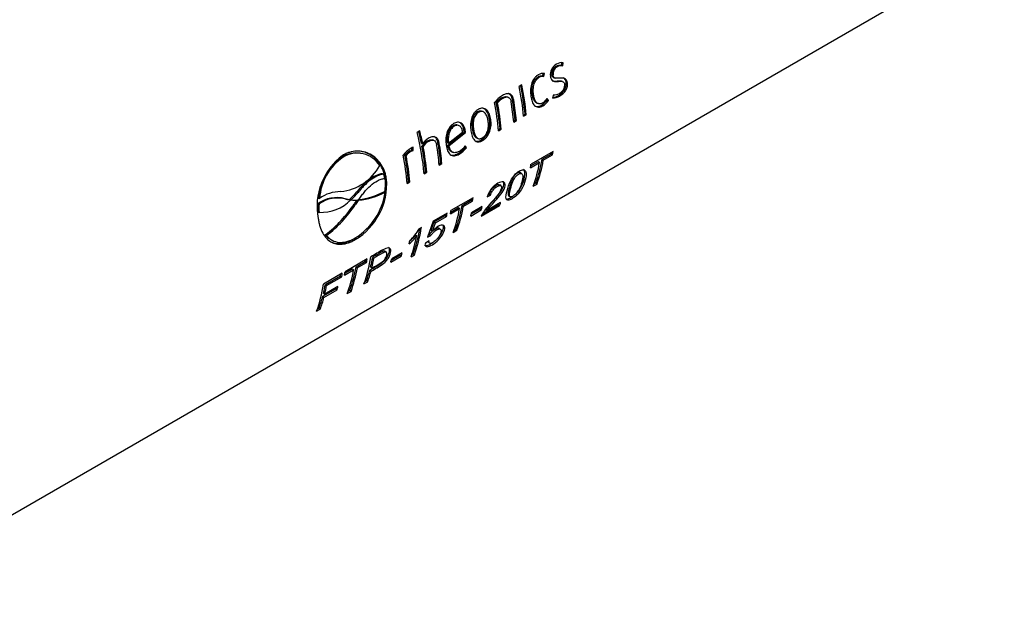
# Paper-space layout 'Invenitec-A4' of a CAD drawing. Header units: millimetres. Extents: x 0 to 296, y -84 to 207.
# Tile 4 of 6: x 239 to 283, y 74 to 101. Entities that reach past the tile are written whole.
import ezdxf

# ---------------------------------------------------------------- set-up
doc = ezdxf.new("R2010")
doc.units = ezdxf.units.MM
doc.layers.add('Default', color=7, linetype='Continuous')
doc.layers.add('FTP-15T-20T', color=7, linetype='Continuous')

# ---------------------------------------------------------------- blocks, each defined once
blk = doc.blocks.new('SE2')
at = {"layer": 'FTP-15T-20T', "color": 7, "linetype": 'Continuous'}
for p, q in [((232.066, 74.429), (283.407, 104.071)), ((263.322, 98.474), (263.377, 98.459)), ((263.568, 98.525), (263.593, 98.662)), ((263.568, 98.525), (263.623, 98.508)), ((263.623, 98.508), (263.648, 98.646)), ((262.505, 97.998), (262.56, 97.982)), ((262.726, 98.039), (262.748, 98.174)), ((262.726, 98.039), (262.781, 98.023)), ((262.781, 98.023), (262.802, 98.158)), ((263.133, 98.114), (263.188, 98.096)), ((263.232, 97.975), (263.289, 97.956)), ((261.793, 97.651), (261.675, 97.583)), ((263.373, 97.83), (263.429, 97.81)), ((263.62, 97.804), (263.564, 97.825)), ((263.778, 97.757), (263.834, 97.735)), ((260.9, 97.074), (260.955, 97.058)), ((261.169, 97.104), (261.114, 97.12)), ((262.26, 97.23), (262.315, 97.21)), ((263.205, 97.202), (263.17, 97.063)), ((263.431, 97.176), (263.487, 97.151)), ((260.648, 96.867), (260.703, 96.851)), ((261.371, 96.99), (261.426, 96.972)), ((262.46, 96.84), (262.518, 96.815)), ((262.676, 96.74), (262.732, 96.715)), ((262.924, 96.978), (262.905, 97.008)), ((262.924, 96.978), (262.98, 96.953)), ((262.98, 96.953), (262.927, 97.039)), ((259.801, 96.439), (259.855, 96.423)), ((260.042, 96.456), (259.987, 96.472)), ((261.867, 96.299), (261.934, 96.337)), ((261.872, 96.244), (261.99, 96.312)), ((261.934, 96.337), (261.99, 96.312)), ((258.706, 95.812), (258.761, 95.796)), ((258.958, 95.834), (258.903, 95.851)), ((260.343, 96.123), (260.398, 96.103)), ((261.423, 96.042), (261.49, 96.081)), ((261.428, 95.988), (261.546, 96.056)), ((261.49, 96.081), (261.546, 96.056)), ((257.223, 95.592), (257.105, 95.524)), ((258.473, 94.958), (259.21, 95.534)), ((258.506, 95.046), (259.139, 95.539)), ((258.529, 94.938), (259.266, 95.514)), ((259.2, 95.614), (259.255, 95.595)), ((259.21, 95.534), (259.266, 95.514)), ((259.571, 95.678), (259.627, 95.658)), ((260.747, 95.652), (260.814, 95.691)), ((260.753, 95.598), (260.871, 95.666)), ((260.814, 95.691), (260.871, 95.666)), ((256.917, 94.86), (256.921, 94.858)), ((256.92, 94.717), (256.921, 94.858)), ((257.294, 95.028), (257.349, 95.012)), ((257.318, 94.903), (257.373, 94.886)), ((257.558, 95.138), (257.613, 95.122)), ((257.836, 95.172), (257.781, 95.188)), ((258.034, 95.063), (258.089, 95.045)), ((258.451, 95.066), (258.506, 95.046)), ((258.473, 94.958), (258.529, 94.938)), ((259.26, 94.862), (259.239, 94.898)), ((259.26, 94.862), (259.316, 94.838)), ((259.316, 94.838), (259.265, 94.927)), ((259.768, 95.275), (259.825, 95.251)), ((259.979, 95.184), (260.036, 95.158)), ((253.732, 94.418), (253.785, 94.412)), ((254.599, 94.58), (254.551, 94.587)), ((256.553, 94.503), (256.608, 94.487)), ((256.784, 94.694), (256.865, 94.733)), ((256.784, 94.694), (256.839, 94.678)), ((256.839, 94.678), (256.92, 94.717)), ((256.865, 94.733), (256.866, 94.834)), ((256.865, 94.733), (256.92, 94.717)), ((258.654, 94.652), (258.712, 94.628)), ((258.932, 94.579), (258.988, 94.553)), ((263.192, 94.665), (262.202, 94.093)), ((262.698, 94.317), (263.11, 94.555)), ((262.754, 94.273), (263.166, 94.511)), ((263.11, 94.555), (263.166, 94.511)), ((258.085, 94.115), (258.152, 94.154)), ((258.09, 94.061), (258.209, 94.129)), ((258.152, 94.154), (258.209, 94.129)), ((262.176, 93.94), (262.587, 94.177)), ((262.19, 94.024), (262.531, 94.221)), ((262.531, 94.221), (262.587, 94.177)), ((262.698, 94.317), (262.754, 94.273)), ((255.546, 93.674), (255.602, 93.657)), ((255.65, 93.459), (255.602, 93.657)), ((257.41, 93.726), (257.477, 93.764)), ((257.415, 93.671), (257.533, 93.739)), ((257.477, 93.764), (257.533, 93.739)), ((261.795, 93.67), (261.739, 93.714)), ((255.671, 93.455), (255.727, 93.435)), ((256.652, 93.288), (256.72, 93.327)), ((256.658, 93.234), (256.776, 93.302)), ((256.72, 93.327), (256.776, 93.302)), ((260.859, 93.128), (260.803, 93.173)), ((262.304, 93.115), (262.471, 93.211)), ((262.341, 93.219), (262.417, 93.263)), ((262.417, 93.263), (262.471, 93.211)), ((254.396, 92.854), (254.452, 92.835)), ((255.61, 92.862), (255.666, 92.839)), ((260.235, 92.631), (260.389, 92.706)), ((260.269, 92.72), (260.334, 92.752)), ((260.334, 92.752), (260.389, 92.706)), ((261.2, 92.7), (261.255, 92.648)), ((252.65, 92.333), (252.705, 92.317)), ((252.675, 92.582), (252.73, 92.568)), ((253.872, 92.552), (253.928, 92.533)), ((254.104, 92.542), (254.064, 92.521)), ((254.064, 92.521), (254.119, 92.501)), ((254.104, 92.542), (254.159, 92.522)), ((254.159, 92.522), (254.119, 92.501)), ((254.392, 92.487), (254.283, 92.324)), ((254.283, 92.324), (254.339, 92.301)), ((254.456, 92.477), (254.339, 92.301)), ((254.429, 92.488), (254.456, 92.477)), ((254.476, 92.489), (254.456, 92.477)), ((259.607, 92.595), (258.617, 92.024)), ((259.113, 92.248), (259.526, 92.486)), ((259.113, 92.248), (259.169, 92.204)), ((259.169, 92.204), (259.581, 92.442)), ((259.526, 92.486), (259.581, 92.442)), ((260.014, 92.197), (259.543, 91.925)), ((259.965, 91.764), (260.793, 92.242)), ((260.024, 91.881), (260.74, 92.295)), ((260.84, 92.377), (260.225, 92.022)), ((260.74, 92.295), (260.793, 92.242)), ((252.651, 91.96), (252.707, 91.942)), ((258.444, 91.908), (257.824, 91.55)), ((257.864, 91.514), (258.362, 91.802)), ((257.919, 91.47), (258.418, 91.758)), ((258.362, 91.802), (258.418, 91.758)), ((258.591, 91.87), (259.002, 92.107)), ((258.606, 91.955), (258.947, 92.152)), ((258.947, 92.152), (259.002, 92.107)), ((259.501, 91.777), (259.972, 92.049)), ((259.529, 91.874), (259.918, 92.099)), ((259.918, 92.099), (259.972, 92.049)), ((260.171, 92.073), (260.225, 92.022)), ((257.824, 91.55), (257.569, 90.836)), ((257.728, 91.14), (257.864, 91.514)), ((257.783, 91.093), (257.919, 91.47)), ((257.864, 91.514), (257.919, 91.47)), ((252.984, 90.938), (253.04, 90.911)), ((257.03, 90.934), (257.085, 90.888)), ((257.289, 91.261), (257.19, 91.204)), ((257.569, 90.836), (257.707, 90.899)), ((257.6, 90.923), (257.653, 90.947)), ((257.653, 90.947), (257.707, 90.899)), ((257.728, 91.14), (257.783, 91.093)), ((258.149, 91.179), (258.094, 91.228)), ((258.72, 91.045), (258.886, 91.141)), ((258.756, 91.149), (258.833, 91.194)), ((258.833, 91.194), (258.886, 91.141)), ((253.246, 90.717), (253.306, 90.685)), ((254.269, 90.753), (254.326, 90.72)), ((257.636, 90.672), (257.471, 90.568)), ((257.595, 90.618), (257.65, 90.566)), ((255.721, 90.149), (255.666, 90.194)), ((255.946, 89.805), (256.335, 90.03)), ((256.432, 90.129), (255.96, 89.857)), ((256.335, 90.03), (256.39, 89.981)), ((256.826, 89.952), (256.979, 90.04)), ((256.863, 90.056), (256.926, 90.092)), ((256.926, 90.092), (256.979, 90.04)), ((254.859, 89.854), (253.869, 89.282)), ((254.366, 89.507), (254.778, 89.745)), ((254.421, 89.463), (254.833, 89.7)), ((254.778, 89.745), (254.833, 89.7)), ((255.112, 89.938), (255.167, 89.893)), ((255.918, 89.708), (256.39, 89.981)), ((253.748, 89.213), (252.904, 88.725)), ((253.843, 89.129), (254.255, 89.367)), ((253.858, 89.214), (254.2, 89.411)), ((254.2, 89.411), (254.255, 89.367)), ((254.366, 89.507), (254.421, 89.463)), ((254.98, 89.352), (255.034, 89.303)), ((255.017, 89.494), (255.072, 89.447)), ((252.989, 88.712), (253.667, 89.103)), ((252.989, 88.712), (253.045, 88.668)), ((253.045, 88.668), (253.722, 89.059)), ((253.667, 89.103), (253.722, 89.059)), ((254.719, 88.735), (254.885, 88.831)), ((254.755, 88.84), (254.831, 88.883)), ((254.831, 88.883), (254.885, 88.831)), ((252.872, 88.183), (253.459, 88.522)), ((252.908, 88.327), (252.963, 88.28)), ((252.927, 88.135), (253.514, 88.474)), ((253.55, 88.619), (252.963, 88.28)), ((253.459, 88.522), (253.514, 88.474)), ((253.972, 88.304), (254.138, 88.4)), ((254.009, 88.409), (254.085, 88.452)), ((254.085, 88.452), (254.138, 88.4)), ((252.872, 88.183), (252.927, 88.135)), ((252.595, 87.509), (252.762, 87.605)), ((252.632, 87.614), (252.708, 87.658)), ((252.708, 87.658), (252.762, 87.605))]:
    blk.add_line(p, q, dxfattribs=at)
for centre, radius, start, end in [((263.599, 98.103), 0.536, 118.2825, 188.2045), ((263.491, 98.156), 0.36, 118.0394, 186.7422), ((263.547, 98.14), 0.362, 118.1696, 186.9163), ((263.516, 98.149), 0.379, 82.2363, 120.8695), ((263.598, 98.172), 0.477, 84.0578, 122.1726), ((263.57, 98.135), 0.377, 81.9435, 120.8702), ((262.67, 97.729), 0.315, 79.7057, 121.5739), ((262.737, 97.767), 0.396, 80.4807, 121.9151), ((262.724, 97.715), 0.313, 79.4068, 121.5668), ((263.283, 97.653), 0.429, 296.4585, 1.8566), ((261.617, 96.023), 1.346, 120.6334, 141.1243), ((261.396, 96.212), 0.994, 119.9084, 138.7778), ((261.448, 96.201), 0.988, 119.9142, 138.9035), ((263.183, 97.63), 0.568, 268.7004, 302.3949), ((263.124, 97.66), 0.572, 275.2078, 302.3751), ((263.223, 97.697), 0.496, 267.8341, 300.3136), ((262.274, 97.408), 0.779, 301.0066, 326.4548), ((262.405, 97.372), 0.619, 301.4928, 327.4411), ((262.332, 97.38), 0.776, 301.0297, 326.6098), ((259.458, 95.926), 0.907, 305.1191, 12.5945), ((258.261, 95.453), 0.952, 4.8728, 9.7519), ((258.304, 95.432), 0.966, 4.8995, 9.748), ((257.012, 94.566), 0.308, 106.7599, 126.7319), ((257.946, 94.504), 0.744, 121.4251, 147.5632), ((258.064, 94.526), 0.864, 122.1486, 145.7926), ((257.999, 94.491), 0.741, 121.4555, 147.7246), ((258.393, 95.534), 1.097, 299.4233, 322.2319), ((258.509, 95.492), 0.943, 299.9679, 323.1807), ((255.482, 92.203), 2.866, 126.9096, 190.7409), ((255.1, 92.407), 2.431, 124.2381, 175.8855), ((255.157, 92.402), 2.433, 124.3362, 176.1019), ((254.369, 93.414), 1.188, 81.2264, 122.3776), ((254.418, 93.406), 1.188, 32.1048, 122.2091), ((257.443, 93.75), 1.229, 120.0694, 142.1146), ((257.217, 93.938), 0.872, 119.8219, 139.6097), ((257.27, 93.926), 0.867, 119.8276, 139.7402), ((258.451, 95.504), 1.092, 299.4319, 322.3699), ((253.429, 95.135), 2.278, 276.2233, 331.2117), ((252.842, 93.204), 2.894, 300.8583, 4.5809), ((252.785, 93.238), 2.894, 352.1532, 4.31), ((253.679, 91.228), 1.642, 90.1201, 125.3215), ((252.049, 94.757), 3.021, 312.8342, 320.9617), ((252.108, 94.727), 3.012, 312.9218, 321.0876), ((252.776, 93.27), 2.922, 302.0536, 351.5079), ((254.237, 95.504), 3.024, 274.5293, 298.1982), ((254.169, 95.55), 3.05, 275.949, 298.2113), ((255.764, 92.154), 3.118, 176.7221, 183.576), ((253.491, 91.158), 1.444, 74.7147, 125.6091), ((255.864, 92.141), 3.163, 176.818, 183.6203), ((253.541, 91.151), 1.435, 74.3732, 125.6359), ((252.783, 93.854), 1.914, 267.7074, 314.9433), ((249.75, 95.271), 5.407, 306.7309, 326.9631), ((249.811, 95.229), 5.392, 306.7899, 327.1123), ((254.257, 94.343), 1.832, 257.8887, 263.9566), ((254.32, 94.317), 1.827, 257.5962, 263.6891), ((254.367, 94.547), 2.06, 263.5332, 272.679), ((254.777, 92.747), 2.964, 311.4318, 321.1584), ((254.723, 92.798), 2.966, 313.5023, 321.0578), ((255.32, 92.255), 2.145, 312.5388, 330.6638), ((252.785, 93.238), 2.894, 300.8578, 303.9693)]:
    blk.add_arc(centre, radius, start, end, dxfattribs=at)
for centre, major_axis, start_param, end_param in [((254.424, 99.577), (5.3, -9.18), 0.897355, 1.041439), ((254.542, 99.646), (5.26, -9.111), 0.897355, 1.036984), ((254.542, 99.646), (5.3, -9.18), 0.897355, 1.041439), ((253.304, 98.931), (5.3, -9.18), 0.897372, 1.03424), ((253.422, 98.999), (5.26, -9.111), 0.897372, 1.025156), ((253.422, 98.999), (5.3, -9.18), 0.897372, 1.025156), ((253.979, 99.321), (5.3, -9.18), 0.897372, 0.995742), ((254.098, 99.389), (5.26, -9.111), 0.897372, 0.996551), ((254.098, 99.389), (5.3, -9.18), 0.897372, 0.996551), ((249.967, 97.004), (5.3, -9.18), 0.897372, 1.095456), ((250.085, 97.072), (5.26, -9.111), 1.0345, 1.091538), ((250.085, 97.072), (5.3, -9.18), 1.0345, 1.095456), ((250.085, 97.072), (5.26, -9.111), 0.897372, 1.021137), ((250.085, 97.072), (5.3, -9.18), 0.897372, 1.021137), ((250.642, 97.394), (5.3, -9.18), 0.897372, 0.995742), ((250.76, 97.462), (5.26, -9.111), 0.897372, 0.996551), ((250.76, 97.462), (5.3, -9.18), 0.897372, 0.996551), ((249.209, 96.567), (5.3, -9.18), 0.897372, 1.03424), ((249.327, 96.635), (5.26, -9.111), 0.897372, 1.025156), ((249.327, 96.635), (5.3, -9.18), 0.897372, 1.025156), ((255.801, 100.373), (5.26, -9.111), 0.598352, 0.607379), ((255.801, 100.373), (5.3, -9.18), 0.598352, 0.618154), ((254.811, 99.801), (5.3, -9.18), 0.598352, 0.618154), ((255.222, 100.038), (5.3, -9.18), 0.451662, 0.598352), ((255.389, 100.135), (5.26, -9.111), 0.451662, 0.598352), ((255.389, 100.135), (5.3, -9.18), 0.451662, 0.598352), ((251.804, 98.065), (5.26, -9.111), 0.451662, 0.598352), ((251.804, 98.065), (5.3, -9.18), 0.451662, 0.598352), ((252.216, 98.303), (5.26, -9.111), 0.598352, 0.607379), ((252.216, 98.303), (5.3, -9.18), 0.598352, 0.618154), ((252.776, 98.626), (5.3, -9.18), 0.501665, 0.522352), ((253.712, 99.166), (5.26, -9.111), 0.451662, 0.456207), ((253.712, 99.166), (5.3, -9.18), 0.451662, 0.471353), ((251.056, 97.633), (5.26, -9.111), 0.596582, 0.605115), ((251.056, 97.633), (5.3, -9.18), 0.596582, 0.615942), ((251.226, 97.731), (5.3, -9.18), 0.598352, 0.618154), ((251.638, 97.969), (5.3, -9.18), 0.451662, 0.598352), ((252.305, 98.354), (5.3, -9.18), 0.501665, 0.522352), ((252.776, 98.626), (5.26, -9.111), 0.501665, 0.508987), ((249.745, 96.876), (5.3, -9.18), 0.451662, 0.581869), ((249.897, 96.964), (5.26, -9.111), 0.451662, 0.605553), ((249.897, 96.964), (5.3, -9.18), 0.451662, 0.618707), ((249.437, 96.698), (5.3, -9.18), 0.557199, 0.577001), ((249.194, 96.558), (5.26, -9.111), 0.501665, 0.508987), ((249.194, 96.558), (5.3, -9.18), 0.501665, 0.522352), ((247.637, 95.659), (5.3, -9.18), 0.451662, 0.618154), ((247.469, 95.562), (5.26, -9.111), 0.598352, 0.607379), ((247.469, 95.562), (5.3, -9.18), 0.598352, 0.618154), ((247.803, 95.755), (5.26, -9.111), 0.538946, 0.598352), ((247.803, 95.755), (5.3, -9.18), 0.538946, 0.598352), ((248.722, 96.286), (5.3, -9.18), 0.501665, 0.522352), ((246.358, 94.92), (5.26, -9.111), 0.598352, 0.607379), ((246.358, 94.92), (5.3, -9.18), 0.598352, 0.618154), ((246.479, 94.99), (5.3, -9.18), 0.598352, 0.618154), ((246.891, 95.228), (5.3, -9.18), 0.451662, 0.598352), ((247.057, 95.324), (5.26, -9.111), 0.451662, 0.598352), ((247.057, 95.324), (5.3, -9.18), 0.451662, 0.598352), ((247.803, 95.755), (5.26, -9.111), 0.451662, 0.519254), ((247.803, 95.755), (5.3, -9.18), 0.451662, 0.519254), ((245.513, 94.433), (5.3, -9.18), 0.451662, 0.618154), ((245.68, 94.529), (5.26, -9.111), 0.546911, 0.598352), ((245.68, 94.529), (5.3, -9.18), 0.546911, 0.598352), ((246.267, 94.868), (5.26, -9.111), 0.527109, 0.53429), ((246.267, 94.868), (5.3, -9.18), 0.527109, 0.546911), ((245.68, 94.529), (5.26, -9.111), 0.451662, 0.527109), ((245.68, 94.529), (5.3, -9.18), 0.451662, 0.527109)]:
    blk.add_ellipse(centre, major_axis=major_axis, ratio=0.57735, start_param=start_param, end_param=end_param, dxfattribs=at)
for points, knots in [([(262.527, 98.104), (262.51, 98.093), (262.494, 98.083), (262.461, 98.059), (262.445, 98.045), (262.398, 98.002), (262.369, 97.97), (262.316, 97.897), (262.292, 97.856), (262.252, 97.772), (262.235, 97.727), (262.194, 97.589), (262.182, 97.494), (262.178, 97.358), (262.178, 97.313), (262.184, 97.226), (262.19, 97.183), (262.195, 97.141)], [0, 0, 0, 0, 0.0625, 0.0625, 0.125, 0.125, 0.25, 0.25, 0.375, 0.375, 0.5, 0.5, 0.75, 0.75, 0.875, 0.875, 1, 1, 1, 1]), ([(262.26, 97.23), (262.255, 97.263), (262.251, 97.297), (262.246, 97.366), (262.244, 97.401), (262.245, 97.508), (262.253, 97.582), (262.281, 97.692), (262.292, 97.728), (262.322, 97.797), (262.34, 97.83), (262.381, 97.889), (262.404, 97.916), (262.44, 97.951), (262.453, 97.962), (262.479, 97.981), (262.492, 97.989), (262.505, 97.998)], [0, 0, 0, 0, 0.125, 0.125, 0.25, 0.25, 0.5, 0.5, 0.625, 0.625, 0.75, 0.75, 0.875, 0.875, 0.9375, 0.9375, 1, 1, 1, 1]), ([(262.315, 97.21), (262.311, 97.243), (262.306, 97.277), (262.301, 97.347), (262.3, 97.382), (262.301, 97.489), (262.308, 97.563), (262.335, 97.674), (262.347, 97.71), (262.377, 97.779), (262.395, 97.812), (262.435, 97.872), (262.458, 97.9), (262.495, 97.935), (262.507, 97.946), (262.533, 97.965), (262.547, 97.973), (262.56, 97.982)], [0, 0, 0, 0, 0.125, 0.125, 0.25, 0.25, 0.5, 0.5, 0.625, 0.625, 0.75, 0.75, 0.875, 0.875, 0.9375, 0.9375, 1, 1, 1, 1]), ([(263.068, 98.027), (263.073, 98.003), (263.078, 97.979), (263.093, 97.936), (263.102, 97.916), (263.137, 97.861), (263.168, 97.837), (263.237, 97.809), (263.275, 97.804), (263.351, 97.802), (263.39, 97.806), (263.429, 97.81)], [0, 0, 0, 0, 0.125, 0.125, 0.25, 0.25, 0.5, 0.5, 0.75, 0.75, 1, 1, 1, 1]), ([(263.232, 97.975), (263.208, 97.983), (263.186, 97.997), (263.16, 98.032), (263.153, 98.046), (263.141, 98.078), (263.137, 98.096), (263.133, 98.114)], [0.5224305, 0.5224305, 0.5224305, 0.5224305, 0.75, 0.75, 0.875, 0.875, 1, 1, 1, 1]), ([(263.464, 97.952), (263.436, 97.949), (263.407, 97.946), (263.349, 97.945), (263.321, 97.947), (263.268, 97.962), (263.243, 97.977), (263.215, 98.014), (263.208, 98.029), (263.196, 98.061), (263.192, 98.078), (263.188, 98.096)], [0, 0, 0, 0, 0.25, 0.25, 0.5, 0.5, 0.75, 0.75, 0.875, 0.875, 1, 1, 1, 1]), ([(263.834, 97.735), (263.83, 97.759), (263.826, 97.784), (263.813, 97.828), (263.804, 97.849), (263.77, 97.904), (263.737, 97.928), (263.666, 97.955), (263.626, 97.959), (263.546, 97.959), (263.505, 97.956), (263.464, 97.952)], [0, 0, 0, 0, 0.125, 0.125, 0.25, 0.25, 0.5, 0.5, 0.75, 0.75, 1, 1, 1, 1]), ([(263.778, 97.757), (263.774, 97.782), (263.77, 97.806), (263.757, 97.85), (263.748, 97.871), (263.714, 97.925), (263.682, 97.949), (263.646, 97.962)], [0, 0, 0, 0, 0.125, 0.125, 0.25, 0.25, 0.4980063, 0.4980063, 0.4980063, 0.4980063]), ([(263.155, 97.839), (263.188, 97.828), (263.222, 97.824), (263.296, 97.823), (263.334, 97.826), (263.373, 97.83)], [0.519548, 0.519548, 0.519548, 0.519548, 0.75, 0.75, 1, 1, 1, 1]), ([(263.373, 97.83), (263.403, 97.833), (263.433, 97.837), (263.492, 97.838), (263.522, 97.837), (263.554, 97.828), (263.56, 97.827), (263.565, 97.825)], [0, 0, 0, 0, 0.25, 0.25, 0.5, 0.5, 0.5493, 0.5493, 0.5493, 0.5493]), ([(263.429, 97.81), (263.459, 97.813), (263.489, 97.816), (263.548, 97.817), (263.578, 97.816), (263.632, 97.801), (263.658, 97.787), (263.686, 97.751), (263.694, 97.736), (263.705, 97.703), (263.709, 97.685), (263.711, 97.667)], [0, 0, 0, 0, 0.25, 0.25, 0.5, 0.5, 0.75, 0.75, 0.875, 0.875, 1, 1, 1, 1]), ([(263.431, 97.176), (263.454, 97.19), (263.476, 97.204), (263.521, 97.236), (263.543, 97.253), (263.607, 97.31), (263.648, 97.354), (263.701, 97.432), (263.717, 97.459), (263.745, 97.517), (263.756, 97.548), (263.772, 97.609), (263.778, 97.64), (263.782, 97.7), (263.781, 97.729), (263.778, 97.757)], [0, 0, 0, 0, 0.125, 0.125, 0.25, 0.25, 0.5, 0.5, 0.625, 0.625, 0.75, 0.75, 0.875, 0.875, 1, 1, 1, 1]), ([(263.487, 97.151), (263.51, 97.165), (263.533, 97.179), (263.577, 97.21), (263.6, 97.228), (263.664, 97.285), (263.705, 97.329), (263.758, 97.408), (263.774, 97.436), (263.801, 97.494), (263.812, 97.525), (263.829, 97.586), (263.834, 97.617), (263.838, 97.677), (263.836, 97.706), (263.834, 97.735)], [0, 0, 0, 0, 0.125, 0.125, 0.25, 0.25, 0.5, 0.5, 0.625, 0.625, 0.75, 0.75, 0.875, 0.875, 1, 1, 1, 1]), ([(260.9, 97.074), (260.938, 97.094), (260.976, 97.112), (261.049, 97.129), (261.083, 97.129), (261.114, 97.12)], [0, 0, 0, 0, 0.25, 0.25, 0.4715425, 0.4715425, 0.4715425, 0.4715425]), ([(261.426, 96.972), (261.42, 97.004), (261.413, 97.035), (261.393, 97.094), (261.381, 97.122), (261.335, 97.194), (261.293, 97.229), (261.22, 97.254), (261.194, 97.258), (261.142, 97.258), (261.115, 97.255), (261.062, 97.242), (261.035, 97.232), (260.983, 97.21), (260.957, 97.196), (260.931, 97.182)], [0, 0, 0, 0, 0.125, 0.125, 0.25, 0.25, 0.5, 0.5, 0.625, 0.625, 0.75, 0.75, 0.875, 0.875, 1, 1, 1, 1]), ([(260.955, 97.058), (260.993, 97.079), (261.031, 97.096), (261.108, 97.114), (261.147, 97.113), (261.216, 97.086), (261.245, 97.059), (261.277, 97.005), (261.286, 96.985), (261.3, 96.942), (261.305, 96.919), (261.309, 96.896)], [0, 0, 0, 0, 0.25, 0.25, 0.5, 0.5, 0.75, 0.75, 0.875, 0.875, 1, 1, 1, 1]), ([(261.371, 96.99), (261.365, 97.022), (261.358, 97.053), (261.338, 97.112), (261.325, 97.139), (261.279, 97.211), (261.237, 97.246), (261.185, 97.263), (261.182, 97.264), (261.179, 97.265)], [0, 0, 0, 0, 0.125, 0.125, 0.25, 0.25, 0.5, 0.5, 0.5163803, 0.5163803, 0.5163803, 0.5163803]), ([(262.195, 97.141), (262.202, 97.099), (262.209, 97.057), (262.228, 96.978), (262.239, 96.941), (262.266, 96.87), (262.281, 96.837), (262.317, 96.778), (262.338, 96.751), (262.385, 96.707), (262.411, 96.689), (262.468, 96.665), (262.499, 96.658), (262.562, 96.656), (262.596, 96.661), (262.647, 96.676), (262.663, 96.682), (262.698, 96.696), (262.715, 96.706), (262.732, 96.715)], [0, 0, 0, 0, 0.125, 0.125, 0.25, 0.25, 0.375, 0.375, 0.5, 0.5, 0.625, 0.625, 0.75, 0.75, 0.875, 0.875, 0.9375, 0.9375, 1, 1, 1, 1]), ([(262.461, 96.84), (262.455, 96.842), (262.449, 96.845), (262.421, 96.859), (262.402, 96.875), (262.349, 96.933), (262.323, 96.985), (262.293, 97.071), (262.285, 97.102), (262.27, 97.164), (262.265, 97.197), (262.26, 97.23)], [0.3429173, 0.3429173, 0.3429173, 0.3429173, 0.375, 0.375, 0.5, 0.5, 0.75, 0.75, 0.875, 0.875, 1, 1, 1, 1]), ([(262.728, 96.844), (262.715, 96.836), (262.701, 96.829), (262.674, 96.818), (262.661, 96.813), (262.621, 96.803), (262.594, 96.801), (262.544, 96.806), (262.521, 96.813), (262.477, 96.836), (262.457, 96.853), (262.405, 96.912), (262.379, 96.963), (262.349, 97.051), (262.34, 97.081), (262.326, 97.144), (262.321, 97.177), (262.315, 97.21)], [0, 0, 0, 0, 0.0625, 0.0625, 0.125, 0.125, 0.25, 0.25, 0.375, 0.375, 0.5, 0.5, 0.75, 0.75, 0.875, 0.875, 1, 1, 1, 1]), ([(260.343, 96.123), (260.336, 96.164), (260.329, 96.205), (260.308, 96.284), (260.296, 96.322), (260.267, 96.393), (260.25, 96.426), (260.21, 96.488), (260.187, 96.516), (260.126, 96.574), (260.083, 96.599), (260.037, 96.611)], [0, 0, 0, 0, 0.125, 0.125, 0.25, 0.25, 0.375, 0.375, 0.5, 0.5, 0.6801976, 0.6801976, 0.6801976, 0.6801976]), ([(262.38, 96.703), (262.381, 96.702), (262.383, 96.702), (262.413, 96.689), (262.443, 96.683), (262.507, 96.681), (262.54, 96.686), (262.591, 96.701), (262.608, 96.707), (262.642, 96.722), (262.659, 96.731), (262.676, 96.74)], [0.6183794, 0.6183794, 0.6183794, 0.6183794, 0.625, 0.625, 0.75, 0.75, 0.875, 0.875, 0.9375, 0.9375, 1, 1, 1, 1]), ([(259.831, 96.547), (259.814, 96.536), (259.797, 96.526), (259.765, 96.503), (259.749, 96.49), (259.702, 96.448), (259.673, 96.415), (259.594, 96.306), (259.555, 96.217), (259.506, 96.034), (259.494, 95.94), (259.491, 95.805), (259.492, 95.761), (259.498, 95.674), (259.503, 95.632), (259.509, 95.59)], [0, 0, 0, 0, 0.0625, 0.0625, 0.125, 0.125, 0.25, 0.25, 0.5, 0.5, 0.75, 0.75, 0.875, 0.875, 1, 1, 1, 1]), ([(259.801, 96.439), (259.774, 96.422), (259.748, 96.405), (259.701, 96.36), (259.678, 96.333), (259.639, 96.273), (259.622, 96.24), (259.594, 96.17), (259.584, 96.134), (259.56, 96.025), (259.555, 95.952), (259.555, 95.846), (259.557, 95.812), (259.563, 95.744), (259.567, 95.711), (259.571, 95.678)], [0, 0, 0, 0, 0.125, 0.125, 0.25, 0.25, 0.375, 0.375, 0.5, 0.5, 0.75, 0.75, 0.875, 0.875, 1, 1, 1, 1]), ([(259.855, 96.423), (259.842, 96.415), (259.829, 96.406), (259.803, 96.388), (259.791, 96.377), (259.755, 96.343), (259.732, 96.316), (259.693, 96.256), (259.676, 96.222), (259.649, 96.153), (259.639, 96.116), (259.615, 96.006), (259.61, 95.933), (259.611, 95.827), (259.613, 95.792), (259.618, 95.724), (259.623, 95.691), (259.627, 95.658)], [0, 0, 0, 0, 0.0625, 0.0625, 0.125, 0.125, 0.25, 0.25, 0.375, 0.375, 0.5, 0.5, 0.75, 0.75, 0.875, 0.875, 1, 1, 1, 1]), ([(259.988, 96.472), (259.979, 96.475), (259.971, 96.477), (259.936, 96.481), (259.909, 96.479), (259.868, 96.469), (259.854, 96.465), (259.827, 96.453), (259.814, 96.446), (259.801, 96.439)], [0.7076302, 0.7076302, 0.7076302, 0.7076302, 0.75, 0.75, 0.875, 0.875, 0.9375, 0.9375, 1, 1, 1, 1]), ([(260.398, 96.103), (260.392, 96.145), (260.384, 96.186), (260.364, 96.265), (260.351, 96.303), (260.322, 96.374), (260.305, 96.408), (260.266, 96.47), (260.243, 96.499), (260.193, 96.547), (260.164, 96.567), (260.103, 96.594), (260.071, 96.602), (260.004, 96.606), (259.969, 96.602), (259.917, 96.587), (259.9, 96.581), (259.865, 96.565), (259.848, 96.556), (259.831, 96.547)], [0, 0, 0, 0, 0.125, 0.125, 0.25, 0.25, 0.375, 0.375, 0.5, 0.5, 0.625, 0.625, 0.75, 0.75, 0.875, 0.875, 0.9375, 0.9375, 1, 1, 1, 1]), ([(260.28, 96.035), (260.275, 96.068), (260.269, 96.1), (260.255, 96.163), (260.246, 96.194), (260.225, 96.253), (260.213, 96.281), (260.185, 96.334), (260.169, 96.358), (260.133, 96.402), (260.113, 96.42), (260.068, 96.449), (260.043, 96.458), (259.992, 96.465), (259.964, 96.464), (259.923, 96.454), (259.91, 96.449), (259.882, 96.437), (259.869, 96.43), (259.855, 96.423)], [0, 0, 0, 0, 0.125, 0.125, 0.25, 0.25, 0.375, 0.375, 0.5, 0.5, 0.625, 0.625, 0.75, 0.75, 0.875, 0.875, 0.9375, 0.9375, 1, 1, 1, 1]), ([(258.737, 95.915), (258.72, 95.905), (258.703, 95.894), (258.671, 95.871), (258.654, 95.858), (258.607, 95.815), (258.578, 95.783), (258.498, 95.674), (258.457, 95.585), (258.404, 95.402), (258.391, 95.306), (258.386, 95.17), (258.387, 95.125), (258.392, 95.036), (258.397, 94.994), (258.403, 94.951)], [0, 0, 0, 0, 0.0625, 0.0625, 0.125, 0.125, 0.25, 0.25, 0.5, 0.5, 0.75, 0.75, 0.875, 0.875, 1, 1, 1, 1]), ([(258.706, 95.812), (258.68, 95.796), (258.654, 95.779), (258.606, 95.735), (258.583, 95.709), (258.523, 95.624), (258.492, 95.556), (258.453, 95.413), (258.443, 95.341), (258.439, 95.235), (258.44, 95.2), (258.443, 95.132), (258.447, 95.099), (258.451, 95.066)], [0, 0, 0, 0, 0.125, 0.125, 0.25, 0.25, 0.5, 0.5, 0.75, 0.75, 0.875, 0.875, 1, 1, 1, 1]), ([(258.761, 95.796), (258.735, 95.78), (258.709, 95.763), (258.661, 95.719), (258.638, 95.693), (258.577, 95.607), (258.547, 95.538), (258.508, 95.394), (258.499, 95.322), (258.495, 95.216), (258.495, 95.181), (258.499, 95.112), (258.503, 95.079), (258.506, 95.046)], [0, 0, 0, 0, 0.125, 0.125, 0.25, 0.25, 0.5, 0.5, 0.75, 0.75, 0.875, 0.875, 1, 1, 1, 1]), ([(258.903, 95.851), (258.883, 95.857), (258.861, 95.859), (258.816, 95.856), (258.793, 95.851), (258.749, 95.835), (258.728, 95.824), (258.706, 95.812)], [0.6226932, 0.6226932, 0.6226932, 0.6226932, 0.75, 0.75, 0.875, 0.875, 1, 1, 1, 1]), ([(259.255, 95.595), (259.249, 95.631), (259.242, 95.666), (259.222, 95.733), (259.21, 95.765), (259.182, 95.824), (259.165, 95.851), (259.126, 95.899), (259.104, 95.92), (259.055, 95.952), (259.029, 95.963), (258.973, 95.977), (258.944, 95.979), (258.885, 95.974), (258.855, 95.967), (258.796, 95.946), (258.766, 95.931), (258.737, 95.915)], [0, 0, 0, 0, 0.125, 0.125, 0.25, 0.25, 0.375, 0.375, 0.5, 0.5, 0.625, 0.625, 0.75, 0.75, 0.875, 0.875, 1, 1, 1, 1]), ([(259.139, 95.539), (259.135, 95.566), (259.129, 95.592), (259.115, 95.643), (259.107, 95.668), (259.087, 95.714), (259.075, 95.736), (259.048, 95.774), (259.033, 95.791), (258.981, 95.832), (258.938, 95.844), (258.872, 95.84), (258.849, 95.835), (258.805, 95.82), (258.783, 95.808), (258.761, 95.796)], [0, 0, 0, 0, 0.125, 0.125, 0.25, 0.25, 0.375, 0.375, 0.5, 0.5, 0.75, 0.75, 0.875, 0.875, 1, 1, 1, 1]), ([(259.2, 95.614), (259.194, 95.65), (259.187, 95.685), (259.167, 95.751), (259.155, 95.783), (259.126, 95.842), (259.11, 95.869), (259.07, 95.916), (259.048, 95.936), (259.003, 95.966), (258.98, 95.976), (258.956, 95.983)], [0, 0, 0, 0, 0.125, 0.125, 0.25, 0.25, 0.375, 0.375, 0.5, 0.5, 0.6091985, 0.6091985, 0.6091985, 0.6091985]), ([(260.024, 95.28), (260.037, 95.288), (260.051, 95.296), (260.076, 95.315), (260.089, 95.325), (260.126, 95.359), (260.15, 95.386), (260.192, 95.445), (260.211, 95.478), (260.242, 95.546), (260.254, 95.582), (260.283, 95.689), (260.292, 95.761), (260.294, 95.866), (260.293, 95.901), (260.289, 95.969), (260.285, 96.002), (260.28, 96.035)], [0, 0, 0, 0, 0.0625, 0.0625, 0.125, 0.125, 0.25, 0.25, 0.375, 0.375, 0.5, 0.5, 0.75, 0.75, 0.875, 0.875, 1, 1, 1, 1]), ([(260.036, 95.158), (260.052, 95.169), (260.069, 95.179), (260.102, 95.202), (260.119, 95.215), (260.167, 95.257), (260.198, 95.289), (260.283, 95.396), (260.328, 95.483), (260.388, 95.662), (260.404, 95.755), (260.413, 95.888), (260.413, 95.932), (260.409, 96.019), (260.404, 96.061), (260.398, 96.103)], [0, 0, 0, 0, 0.0625, 0.0625, 0.125, 0.125, 0.25, 0.25, 0.5, 0.5, 0.75, 0.75, 0.875, 0.875, 1, 1, 1, 1]), ([(258.089, 95.045), (258.083, 95.076), (258.076, 95.107), (258.057, 95.165), (258.044, 95.192), (258, 95.264), (257.959, 95.299), (257.888, 95.325), (257.862, 95.33), (257.811, 95.331), (257.785, 95.328), (257.733, 95.316), (257.707, 95.307), (257.655, 95.286), (257.629, 95.272), (257.604, 95.258)], [0, 0, 0, 0, 0.125, 0.125, 0.25, 0.25, 0.5, 0.5, 0.625, 0.625, 0.75, 0.75, 0.875, 0.875, 1, 1, 1, 1]), ([(258.034, 95.063), (258.028, 95.094), (258.021, 95.125), (258.001, 95.183), (257.989, 95.21), (257.944, 95.281), (257.903, 95.316), (257.851, 95.334), (257.846, 95.336), (257.842, 95.337)], [0, 0, 0, 0, 0.125, 0.125, 0.25, 0.25, 0.5, 0.5, 0.5249843, 0.5249843, 0.5249843, 0.5249843]), ([(259.509, 95.59), (259.516, 95.548), (259.523, 95.507), (259.541, 95.429), (259.552, 95.391), (259.578, 95.32), (259.593, 95.287), (259.628, 95.226), (259.648, 95.199), (259.693, 95.153), (259.718, 95.134), (259.774, 95.107), (259.803, 95.1), (259.867, 95.098), (259.9, 95.103), (259.951, 95.118), (259.967, 95.124), (260.002, 95.14), (260.019, 95.149), (260.036, 95.158)], [0, 0, 0, 0, 0.125, 0.125, 0.25, 0.25, 0.375, 0.375, 0.5, 0.5, 0.625, 0.625, 0.75, 0.75, 0.875, 0.875, 0.9375, 0.9375, 1, 1, 1, 1]), ([(259.571, 95.678), (259.577, 95.645), (259.582, 95.613), (259.596, 95.551), (259.604, 95.52), (259.622, 95.463), (259.633, 95.435), (259.657, 95.384), (259.672, 95.36), (259.71, 95.311), (259.737, 95.289), (259.768, 95.276)], [0, 0, 0, 0, 0.125, 0.125, 0.25, 0.25, 0.375, 0.375, 0.5, 0.5, 0.6726245, 0.6726245, 0.6726245, 0.6726245]), ([(259.627, 95.658), (259.632, 95.625), (259.638, 95.593), (259.651, 95.53), (259.659, 95.499), (259.678, 95.441), (259.688, 95.414), (259.713, 95.362), (259.727, 95.338), (259.776, 95.275), (259.818, 95.246), (259.891, 95.236), (259.917, 95.238), (259.957, 95.249), (259.97, 95.253), (259.997, 95.265), (260.011, 95.273), (260.024, 95.28)], [0, 0, 0, 0, 0.125, 0.125, 0.25, 0.25, 0.375, 0.375, 0.5, 0.5, 0.75, 0.75, 0.875, 0.875, 0.9375, 0.9375, 1, 1, 1, 1]), ([(257.558, 95.138), (257.596, 95.159), (257.634, 95.177), (257.71, 95.196), (257.747, 95.198), (257.781, 95.188)], [0, 0, 0, 0, 0.25, 0.25, 0.4897786, 0.4897786, 0.4897786, 0.4897786]), ([(257.613, 95.122), (257.651, 95.144), (257.689, 95.162), (257.767, 95.181), (257.806, 95.182), (257.876, 95.158), (257.907, 95.132), (257.94, 95.078), (257.949, 95.058), (257.963, 95.015), (257.968, 94.992), (257.972, 94.969)], [0, 0, 0, 0, 0.25, 0.25, 0.5, 0.5, 0.75, 0.75, 0.875, 0.875, 1, 1, 1, 1]), ([(258.403, 94.951), (258.41, 94.907), (258.418, 94.864), (258.438, 94.781), (258.45, 94.741), (258.479, 94.668), (258.496, 94.634), (258.537, 94.574), (258.56, 94.548), (258.613, 94.507), (258.643, 94.492), (258.706, 94.475), (258.739, 94.473), (258.809, 94.48), (258.844, 94.489), (258.916, 94.515), (258.952, 94.534), (258.988, 94.553)], [0, 0, 0, 0, 0.125, 0.125, 0.25, 0.25, 0.375, 0.375, 0.5, 0.5, 0.625, 0.625, 0.75, 0.75, 0.875, 0.875, 1, 1, 1, 1]), ([(258.655, 94.652), (258.645, 94.656), (258.635, 94.661), (258.605, 94.68), (258.586, 94.697), (258.554, 94.737), (258.539, 94.76), (258.515, 94.811), (258.504, 94.839), (258.486, 94.896), (258.48, 94.927), (258.473, 94.958)], [0.4425542, 0.4425542, 0.4425542, 0.4425542, 0.5, 0.5, 0.625, 0.625, 0.75, 0.75, 0.875, 0.875, 1, 1, 1, 1]), ([(258.981, 94.675), (258.954, 94.66), (258.928, 94.647), (258.875, 94.626), (258.848, 94.619), (258.771, 94.609), (258.722, 94.618), (258.661, 94.657), (258.642, 94.674), (258.609, 94.715), (258.595, 94.739), (258.57, 94.79), (258.56, 94.818), (258.542, 94.875), (258.535, 94.906), (258.529, 94.938)], [0, 0, 0, 0, 0.125, 0.125, 0.25, 0.25, 0.5, 0.5, 0.625, 0.625, 0.75, 0.75, 0.875, 0.875, 1, 1, 1, 1]), ([(259.692, 95.144), (259.72, 95.131), (259.749, 95.125), (259.811, 95.123), (259.845, 95.128), (259.895, 95.143), (259.912, 95.15), (259.945, 95.165), (259.962, 95.174), (259.979, 95.184)], [0.6279158, 0.6279158, 0.6279158, 0.6279158, 0.75, 0.75, 0.875, 0.875, 0.9375, 0.9375, 1, 1, 1, 1]), ([(255.727, 93.435), (255.716, 93.497), (255.704, 93.56), (255.675, 93.68), (255.656, 93.737), (255.594, 93.904), (255.541, 94.009), (255.415, 94.199), (255.343, 94.283), (255.182, 94.43), (255.093, 94.494), (254.906, 94.592), (254.808, 94.629), (254.602, 94.676), (254.496, 94.686), (254.285, 94.679), (254.177, 94.661), (254.018, 94.614), (253.966, 94.595), (253.862, 94.549), (253.812, 94.521), (253.761, 94.494)], [0, 0, 0, 0, 0.0625, 0.0625, 0.125, 0.125, 0.25, 0.25, 0.375, 0.375, 0.5, 0.5, 0.625, 0.625, 0.75, 0.75, 0.875, 0.875, 0.9375, 0.9375, 1, 1, 1, 1]), ([(255.671, 93.455), (255.628, 93.702), (255.549, 93.931), (255.296, 94.309), (255.131, 94.457), (254.822, 94.617), (254.689, 94.659), (254.553, 94.678)], [0, 0, 0, 0, 0.25, 0.25, 0.5, 0.5, 0.6635072, 0.6635072, 0.6635072, 0.6635072]), ([(258.585, 94.519), (258.596, 94.515), (258.607, 94.511), (258.65, 94.5), (258.684, 94.498), (258.753, 94.505), (258.789, 94.514), (258.86, 94.54), (258.896, 94.559), (258.932, 94.579)], [0.5795482, 0.5795482, 0.5795482, 0.5795482, 0.625, 0.625, 0.75, 0.75, 0.875, 0.875, 1, 1, 1, 1]), ([(255.546, 93.674), (255.521, 93.67), (255.495, 93.666), (255.443, 93.655), (255.417, 93.648), (255.34, 93.623), (255.289, 93.603), (255.137, 93.532), (255.037, 93.47), (254.843, 93.323), (254.749, 93.239), (254.613, 93.102), (254.568, 93.055), (254.481, 92.957), (254.439, 92.906), (254.396, 92.854)], [0, 0, 0, 0, 0.0625, 0.0625, 0.125, 0.125, 0.25, 0.25, 0.5, 0.5, 0.75, 0.75, 0.875, 0.875, 1, 1, 1, 1]), ([(255.602, 93.657), (255.576, 93.652), (255.55, 93.648), (255.498, 93.637), (255.472, 93.63), (255.395, 93.606), (255.344, 93.586), (255.192, 93.515), (255.092, 93.452), (254.897, 93.305), (254.803, 93.22), (254.668, 93.083), (254.623, 93.036), (254.536, 92.938), (254.494, 92.887), (254.452, 92.835)], [0, 0, 0, 0, 0.0625, 0.0625, 0.125, 0.125, 0.25, 0.25, 0.5, 0.5, 0.75, 0.75, 0.875, 0.875, 1, 1, 1, 1]), ([(261.945, 93.382), (261.981, 93.521), (262.001, 93.66), (261.949, 93.807), (261.917, 93.843), (261.81, 93.855), (261.74, 93.831), (261.598, 93.748), (261.522, 93.688), (261.39, 93.537), (261.336, 93.45), (261.209, 93.202), (261.167, 93.049), (261.097, 92.773), (261.067, 92.641), (261.096, 92.512), (261.122, 92.484), (261.217, 92.483), (261.285, 92.511), (261.426, 92.593), (261.505, 92.65), (261.649, 92.791), (261.711, 92.87), (261.859, 93.101), (261.909, 93.244), (261.945, 93.382)], [0, 0, 0, 0, 0.125, 0.125, 0.1875, 0.1875, 0.25, 0.25, 0.3125, 0.3125, 0.375, 0.375, 0.5, 0.5, 0.625, 0.625, 0.6875, 0.6875, 0.75, 0.75, 0.8125, 0.8125, 0.875, 0.875, 1, 1, 1, 1]), ([(261.739, 93.714), (261.734, 93.718), (261.729, 93.721), (261.692, 93.739), (261.644, 93.732), (261.539, 93.672), (261.483, 93.62), (261.394, 93.501), (261.362, 93.438), (261.288, 93.261), (261.26, 93.153), (261.208, 92.949), (261.182, 92.849), (261.18, 92.74), (261.186, 92.715), (261.201, 92.7)], [0.1757858, 0.1757858, 0.1757858, 0.1757858, 0.1875, 0.1875, 0.25, 0.25, 0.3125, 0.3125, 0.375, 0.375, 0.5, 0.5, 0.625, 0.625, 0.6731787, 0.6731787, 0.6731787, 0.6731787]), ([(261.788, 93.292), (261.814, 93.395), (261.836, 93.501), (261.825, 93.632), (261.809, 93.666), (261.745, 93.695), (261.697, 93.687), (261.589, 93.625), (261.534, 93.571), (261.446, 93.45), (261.415, 93.387), (261.343, 93.211), (261.315, 93.103), (261.262, 92.899), (261.236, 92.799), (261.234, 92.68), (261.244, 92.649), (261.298, 92.626), (261.343, 92.635), (261.449, 92.697), (261.508, 92.748), (261.606, 92.859), (261.645, 92.919), (261.731, 93.087), (261.761, 93.189), (261.788, 93.292)], [0, 0, 0, 0, 0.125, 0.125, 0.1875, 0.1875, 0.25, 0.25, 0.3125, 0.3125, 0.375, 0.375, 0.5, 0.5, 0.625, 0.625, 0.6875, 0.6875, 0.75, 0.75, 0.8125, 0.8125, 0.875, 0.875, 1, 1, 1, 1]), ([(261.89, 93.43), (261.926, 93.568), (261.945, 93.706), (261.901, 93.83), (261.886, 93.853), (261.866, 93.87)], [0, 0, 0, 0, 0.125, 0.125, 0.1602224, 0.1602224, 0.1602224, 0.1602224]), ([(254.463, 92.488), (254.506, 92.548), (254.548, 92.608), (254.635, 92.724), (254.679, 92.78), (254.815, 92.943), (254.911, 93.045), (255.112, 93.224), (255.217, 93.3), (255.378, 93.385), (255.432, 93.408), (255.514, 93.434), (255.541, 93.441), (255.596, 93.452), (255.623, 93.456), (255.65, 93.459)], [0, 0, 0, 0, 0.125, 0.125, 0.25, 0.25, 0.5, 0.5, 0.75, 0.75, 0.875, 0.875, 0.9375, 0.9375, 1, 1, 1, 1]), ([(260.389, 92.706), (260.4, 92.747), (260.413, 92.791), (260.461, 92.885), (260.493, 92.933), (260.605, 93.061), (260.696, 93.119), (260.839, 93.158), (260.89, 93.123), (260.878, 92.975), (260.822, 92.874), (260.63, 92.601), (260.474, 92.437), (260.252, 92.185), (260.18, 92.1), (260.048, 91.925), (259.993, 91.837), (259.965, 91.764)], [0, 0, 0, 0, 0.0625, 0.0625, 0.125, 0.125, 0.25, 0.25, 0.375, 0.375, 0.5, 0.5, 0.75, 0.75, 0.875, 0.875, 1, 1, 1, 1]), ([(260.171, 92.073), (260.246, 92.172), (260.333, 92.268), (260.506, 92.459), (260.592, 92.555), (260.758, 92.751), (260.839, 92.854), (260.959, 93.06), (260.994, 93.165), (260.984, 93.279), (260.969, 93.309), (260.945, 93.328)], [0, 0, 0, 0, 0.125, 0.125, 0.25, 0.25, 0.375, 0.375, 0.5, 0.5, 0.564317, 0.564317, 0.564317, 0.564317]), ([(260.225, 92.022), (260.3, 92.121), (260.387, 92.217), (260.56, 92.41), (260.647, 92.506), (260.813, 92.703), (260.894, 92.806), (261.015, 93.014), (261.049, 93.119), (261.037, 93.27), (260.987, 93.313), (260.837, 93.306), (260.744, 93.261), (260.559, 93.138), (260.463, 93.049), (260.312, 92.84), (260.267, 92.729), (260.235, 92.631)], [0, 0, 0, 0, 0.125, 0.125, 0.25, 0.25, 0.375, 0.375, 0.5, 0.5, 0.625, 0.625, 0.75, 0.75, 0.875, 0.875, 1, 1, 1, 1]), ([(260.334, 92.752), (260.345, 92.793), (260.358, 92.836), (260.405, 92.93), (260.438, 92.978), (260.55, 93.105), (260.64, 93.163), (260.749, 93.193), (260.781, 93.189), (260.802, 93.171)], [0, 0, 0, 0, 0.0625, 0.0625, 0.125, 0.125, 0.25, 0.25, 0.3155159, 0.3155159, 0.3155159, 0.3155159]), ([(261.581, 92.833), (261.629, 92.886), (261.672, 92.944), (261.807, 93.153), (261.855, 93.293), (261.89, 93.43)], [0.8297853, 0.8297853, 0.8297853, 0.8297853, 0.875, 0.875, 1, 1, 1, 1]), ([(261.058, 92.556), (261.072, 92.543), (261.092, 92.535), (261.166, 92.536), (261.233, 92.564), (261.33, 92.621), (261.359, 92.639), (261.387, 92.659)], [0.6544377, 0.6544377, 0.6544377, 0.6544377, 0.6875, 0.6875, 0.75, 0.75, 0.7737786, 0.7737786, 0.7737786, 0.7737786]), ([(252.666, 91.669), (252.677, 91.607), (252.687, 91.545), (252.713, 91.426), (252.728, 91.37), (252.779, 91.207), (252.821, 91.106), (252.918, 90.926), (252.974, 90.848), (253.097, 90.714), (253.166, 90.658), (253.313, 90.574), (253.392, 90.544), (253.56, 90.51), (253.649, 90.507), (253.833, 90.524), (253.929, 90.546), (254.076, 90.598), (254.126, 90.618), (254.226, 90.665), (254.276, 90.692), (254.326, 90.72)], [0, 0, 0, 0, 0.0625, 0.0625, 0.125, 0.125, 0.25, 0.25, 0.375, 0.375, 0.5, 0.5, 0.625, 0.625, 0.75, 0.75, 0.875, 0.875, 0.9375, 0.9375, 1, 1, 1, 1]), ([(257.471, 90.568), (257.458, 90.491), (257.464, 90.428), (257.552, 90.388), (257.63, 90.408), (257.803, 90.497), (257.901, 90.563), (258.086, 90.734), (258.17, 90.835), (258.351, 91.126), (258.379, 91.314), (258.223, 91.38), (258.143, 91.365), (257.965, 91.267), (257.871, 91.185), (257.783, 91.093)], [0, 0, 0, 0, 0.125, 0.125, 0.25, 0.25, 0.375, 0.375, 0.5, 0.5, 0.75, 0.75, 0.875, 0.875, 1, 1, 1, 1]), ([(258.028, 90.789), (258.084, 90.851), (258.135, 90.918), (258.285, 91.156), (258.317, 91.324), (258.247, 91.388)], [0.4163697, 0.4163697, 0.4163697, 0.4163697, 0.5, 0.5, 0.7243146, 0.7243146, 0.7243146, 0.7243146]), ([(252.984, 90.938), (253.003, 90.915), (253.022, 90.893), (253.062, 90.851), (253.083, 90.832), (253.146, 90.778), (253.191, 90.747), (253.241, 90.719), (253.244, 90.718), (253.247, 90.716)], [0, 0, 0, 0, 0.0625, 0.0625, 0.125, 0.125, 0.25, 0.25, 0.2580193, 0.2580193, 0.2580193, 0.2580193]), ([(253.04, 90.911), (253.059, 90.888), (253.078, 90.866), (253.118, 90.824), (253.139, 90.804), (253.202, 90.749), (253.247, 90.718), (253.388, 90.639), (253.492, 90.608), (253.658, 90.593), (253.715, 90.593), (253.832, 90.605), (253.892, 90.617), (254.014, 90.65), (254.076, 90.672), (254.169, 90.711), (254.2, 90.726), (254.263, 90.758), (254.295, 90.776), (254.327, 90.793)], [0, 0, 0, 0, 0.0625, 0.0625, 0.125, 0.125, 0.25, 0.25, 0.5, 0.5, 0.625, 0.625, 0.75, 0.75, 0.875, 0.875, 0.9375, 0.9375, 1, 1, 1, 1]), ([(257.707, 90.899), (257.734, 90.937), (257.764, 90.977), (257.797, 91.012), (257.824, 91.042), (257.854, 91.07), (257.884, 91.094), (257.913, 91.118), (257.944, 91.138), (257.972, 91.154), (258.005, 91.172), (258.037, 91.186), (258.064, 91.193), (258.087, 91.198), (258.108, 91.198), (258.125, 91.193), (258.141, 91.188), (258.154, 91.178), (258.162, 91.163), (258.17, 91.148), (258.173, 91.129), (258.172, 91.106), (258.171, 91.071), (258.161, 91.03), (258.144, 90.986), (258.13, 90.949), (258.11, 90.909), (258.085, 90.868), (258.063, 90.834), (258.037, 90.799), (258.008, 90.765), (257.979, 90.732), (257.947, 90.699), (257.914, 90.671), (257.885, 90.646), (257.856, 90.624), (257.827, 90.606), (257.8, 90.589), (257.772, 90.574), (257.748, 90.564), (257.721, 90.554), (257.698, 90.55), (257.679, 90.553), (257.664, 90.555), (257.652, 90.562), (257.644, 90.573), (257.635, 90.587), (257.631, 90.606), (257.632, 90.628), (257.632, 90.642), (257.634, 90.657), (257.636, 90.672)], [0, 0, 0, 0, 0.067969, 0.067969, 0.067969, 0.124879, 0.124879, 0.124879, 0.18156, 0.18156, 0.18156, 0.245853, 0.245853, 0.245853, 0.299309, 0.299309, 0.299309, 0.352778, 0.352778, 0.352778, 0.406788, 0.406788, 0.406788, 0.492697, 0.492697, 0.492697, 0.566332, 0.566332, 0.566332, 0.628268, 0.628268, 0.628268, 0.690532, 0.690532, 0.690532, 0.744945, 0.744945, 0.744945, 0.79824, 0.79824, 0.79824, 0.856487, 0.856487, 0.856487, 0.90584, 0.90584, 0.90584, 0.965004, 0.965004, 0.965004, 1, 1, 1, 1]), ([(257.653, 90.947), (257.679, 90.985), (257.709, 91.024), (257.741, 91.059), (257.754, 91.073), (257.767, 91.086), (257.78, 91.098)], [0, 0, 0, 0, 0.06761014, 0.06761014, 0.06761014, 0.09321529, 0.09321529, 0.09321529, 0.09321529]), ([(257.85, 91.158), (257.878, 91.178), (257.906, 91.196), (257.933, 91.21), (257.968, 91.228), (258.001, 91.24), (258.029, 91.243), (258.053, 91.246), (258.074, 91.242), (258.089, 91.232), (258.091, 91.231), (258.093, 91.229), (258.094, 91.228)], [0.1385956, 0.1385956, 0.1385956, 0.1385956, 0.1925771, 0.1925771, 0.1925771, 0.262299, 0.262299, 0.262299, 0.323366, 0.323366, 0.323366, 0.33114, 0.33114, 0.33114, 0.33114]), ([(253.203, 90.635), (253.346, 90.559), (253.511, 90.53), (253.778, 90.558), (253.873, 90.58), (254.07, 90.649), (254.169, 90.699), (254.269, 90.753)], [0.5099073, 0.5099073, 0.5099073, 0.5099073, 0.75, 0.75, 0.875, 0.875, 1, 1, 1, 1]), ([(257.435, 90.474), (257.44, 90.468), (257.447, 90.463), (257.499, 90.44), (257.577, 90.461), (257.708, 90.528), (257.757, 90.557), (257.806, 90.592)], [0.1027808, 0.1027808, 0.1027808, 0.1027808, 0.125, 0.125, 0.25, 0.25, 0.3155139, 0.3155139, 0.3155139, 0.3155139]), ([(254.98, 89.352), (255.068, 89.403), (255.157, 89.454), (255.334, 89.556), (255.423, 89.608), (255.562, 89.716), (255.609, 89.758), (255.696, 89.853), (255.734, 89.905), (255.829, 90.062), (255.864, 90.164), (255.867, 90.301), (255.852, 90.348), (255.82, 90.374)], [0, 0, 0, 0, 0.125, 0.125, 0.25, 0.25, 0.3125, 0.3125, 0.375, 0.375, 0.5, 0.5, 0.5867866, 0.5867866, 0.5867866, 0.5867866]), ([(255.034, 89.303), (255.125, 89.356), (255.215, 89.408), (255.396, 89.511), (255.487, 89.566), (255.627, 89.677), (255.674, 89.719), (255.76, 89.817), (255.796, 89.869), (255.888, 90.024), (255.92, 90.126), (255.922, 90.284), (255.89, 90.346), (255.752, 90.354), (255.66, 90.312), (255.39, 90.165), (255.208, 90.055), (255.028, 89.951)], [0, 0, 0, 0, 0.125, 0.125, 0.25, 0.25, 0.3125, 0.3125, 0.375, 0.375, 0.5, 0.5, 0.625, 0.625, 0.75, 0.75, 1, 1, 1, 1]), ([(255.072, 89.447), (255.196, 89.519), (255.319, 89.585), (255.508, 89.703), (255.576, 89.752), (255.69, 89.887), (255.726, 89.963), (255.754, 90.088), (255.745, 90.141), (255.669, 90.174), (255.604, 90.143), (255.418, 90.041), (255.292, 89.965), (255.167, 89.893)], [0, 0, 0, 0, 0.25, 0.25, 0.375, 0.375, 0.5, 0.5, 0.625, 0.625, 0.75, 0.75, 1, 1, 1, 1]), ([(255.666, 90.193), (255.662, 90.197), (255.657, 90.2), (255.613, 90.218), (255.547, 90.187), (255.362, 90.084), (255.236, 90.009), (255.112, 89.938)], [0.6070253, 0.6070253, 0.6070253, 0.6070253, 0.625, 0.625, 0.75, 0.75, 1, 1, 1, 1])]:
    blk.add_open_spline(points, degree=3, knots=knots, dxfattribs=at)

psp = doc.layouts.new('Invenitec-A4')

# ---------------------------------------------------------------- block references
at = {"layer": 'Default'}
psp.add_blockref('SE2', (0, 0), dxfattribs=at)

doc.saveas('drawing.dxf')
